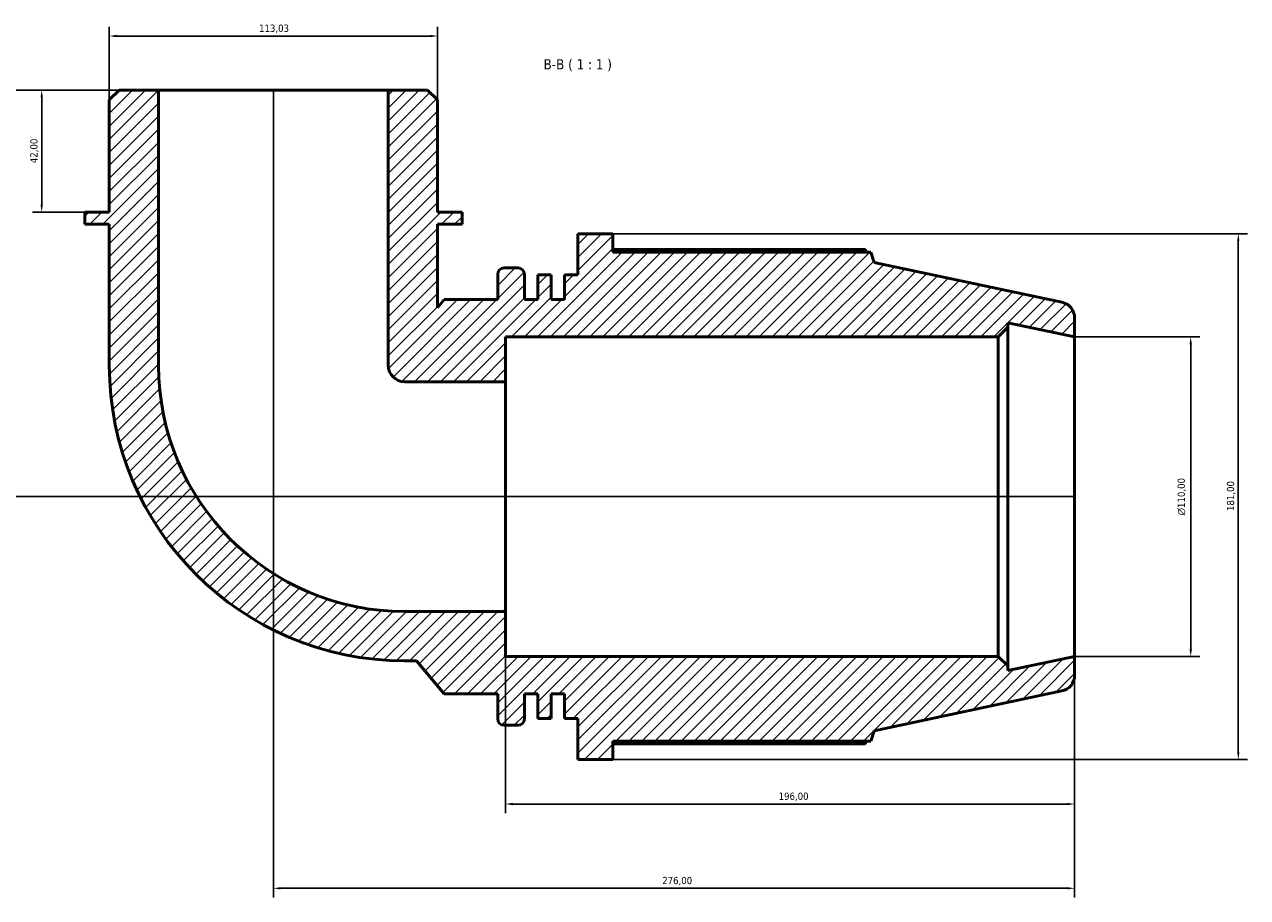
# Model space of a CAD drawing. Header units: millimetres. Extents: x -20 to 1074, y -270 to 1123.
# Tile 9 of 10: x 282 to 704, y 823 to 1123. Entities that reach past the tile are written whole.
import ezdxf

# ---------------------------------------------------------------- set-up
doc = ezdxf.new("R2010")
doc.units = ezdxf.units.MM
for name, color, linetype, lineweight in [('Dimension (ISO)', 7, 'Continuous', 25), ('Hatch (ISO)', 7, 'Continuous', 18), ('Symbol (ISO)', 7, 'Continuous', 25), ('Visible (ISO)', 7, 'Continuous', 50)]:
    doc.layers.add(name, color=color, linetype=linetype, lineweight=lineweight)
doc.styles.add('Label Text (ISO)', font='tahoma.ttf')
doc.styles.add('Note Text (ISO)', font='tahoma.ttf')
doc.dimstyles.new('Default (ISO)', dxfattribs={"dimtxt": 2.5, "dimasz": 2.5, "dimexe": 3.175, "dimexo": 0, "dimgap": 0.762, "dimtad": 1, "dimrnd": 1e-08, "dimzin": 0, "dimtxsty": 'Note Text (ISO)', "dimcen": 0.09, "dimdle": 10, "dimclrd": 256, "dimclre": 256, "dimclrt": 232, "dimazin": 0, "dimtfac": 1.40208, "dimtmove": 0, "dimatfit": 3, "dimfxl": 1, "dimtolj": 1, "dimtzin": 0, "dimlwd": -1, "dimlwe": -1, "dimarcsym": 0})

# ---------------------------------------------------------------- blocks, each defined once
blk = doc.blocks.new('*D7')
at = {"layer": 'Defpoints', "color": 0, "transparency": 16777216}
for p in [(328.46, 1100.8), (288.22, 1058.8), (303.03, 1058.8)]:
    blk.add_point(p, dxfattribs=at)
at = {"layer": 'Dimension (ISO)', "transparency": 16777216}
for p, q in [((328.46, 1100.8), (285.04, 1100.8)), ((288.22, 1098.3), (288.22, 1061.3)), ((303.03, 1058.8), (285.04, 1058.8))]:
    blk.add_line(p, q, dxfattribs=at)
for points in [[(287.8, 1098.3), (288.63, 1098.3), (288.22, 1100.8)], [(287.8, 1061.3), (288.63, 1061.3), (288.22, 1058.8)]]:
    blk.add_solid(points, dxfattribs=at)
at = {"layer": 'Dimension (ISO)', "color": 232, "true_color": 0xca0064, "transparency": 16777216, "insert": (284.28, 1075.63), "char_height": 2.5, "attachment_point": 1, "rotation": 90, "style": 'Note Text (ISO)'}
blk.add_mtext('\\A1;42,00', dxfattribs=at)
blk = doc.blocks.new('*D8')
at = {"layer": 'Defpoints', "color": 0, "transparency": 16777216}
for p in [(424.54, 1119.41), (311.51, 1097.41), (424.54, 1097.41)]:
    blk.add_point(p, dxfattribs=at)
at = {"layer": 'Dimension (ISO)', "transparency": 16777216}
for p, q in [((311.51, 1097.41), (311.51, 1122.59)), ((424.54, 1097.41), (424.54, 1122.59)), ((314.01, 1119.41), (422.04, 1119.41))]:
    blk.add_line(p, q, dxfattribs=at)
for points in [[(314.01, 1119.83), (314.01, 1119), (311.51, 1119.41)], [(422.04, 1119.83), (422.04, 1119), (424.54, 1119.41)]]:
    blk.add_solid(points, dxfattribs=at)
at = {"layer": 'Dimension (ISO)', "color": 232, "true_color": 0xca0064, "transparency": 16777216, "insert": (363.1, 1123.35), "char_height": 2.5, "attachment_point": 1, "style": 'Note Text (ISO)'}
blk.add_mtext('\\A1;113,03', dxfattribs=at)
blk = doc.blocks.new('*D9')
at = {"layer": 'Defpoints', "color": 0, "transparency": 16777216}
for p in [(644.02, 1015.8), (644.02, 905.8), (684.02, 905.8)]:
    blk.add_point(p, dxfattribs=at)
at = {"layer": 'Dimension (ISO)', "transparency": 16777216}
for p, q in [((644.02, 1015.8), (687.2, 1015.8)), ((684.02, 1013.3), (684.02, 908.3)), ((644.02, 905.8), (687.2, 905.8))]:
    blk.add_line(p, q, dxfattribs=at)
for points in [[(683.61, 1013.3), (684.44, 1013.3), (684.02, 1015.8)], [(683.61, 908.3), (684.44, 908.3), (684.02, 905.8)]]:
    blk.add_solid(points, dxfattribs=at)
at = {"layer": 'Dimension (ISO)', "color": 232, "true_color": 0xca0064, "transparency": 16777216, "insert": (679.5, 954.31), "char_height": 2.5, "attachment_point": 1, "rotation": 90, "style": 'Note Text (ISO)'}
blk.add_mtext('\\A1;\\fAIGDT|b0|i0;\\H2.5000;\\ln\\fTahoma|b0|i0;\\H2.5000;110,00', dxfattribs=at)
blk = doc.blocks.new('*D10')
at = {"layer": 'Defpoints', "color": 0, "transparency": 16777216}
for p in [(484.97, 1051.3), (484.97, 870.3), (700.42, 870.3)]:
    blk.add_point(p, dxfattribs=at)
at = {"layer": 'Dimension (ISO)', "transparency": 16777216}
for p, q in [((484.97, 1051.3), (703.6, 1051.3)), ((700.42, 1048.8), (700.42, 872.8)), ((484.97, 870.3), (703.6, 870.3))]:
    blk.add_line(p, q, dxfattribs=at)
for points in [[(700, 1048.8), (700.84, 1048.8), (700.42, 1051.3)], [(700, 872.8), (700.84, 872.8), (700.42, 870.3)]]:
    blk.add_solid(points, dxfattribs=at)
at = {"layer": 'Dimension (ISO)', "color": 232, "true_color": 0xca0064, "transparency": 16777216, "insert": (696.48, 955.85), "char_height": 2.5, "attachment_point": 1, "rotation": 90, "style": 'Note Text (ISO)'}
blk.add_mtext('\\A1;181,00', dxfattribs=at)
blk = doc.blocks.new('*D11')
at = {"layer": 'Defpoints', "color": 0, "transparency": 16777216}
for p in [(448.02, 921.24), (644.02, 905.8), (448.02, 854.96)]:
    blk.add_point(p, dxfattribs=at)
at = {"layer": 'Dimension (ISO)', "transparency": 16777216}
for p, q in [((448.02, 921.24), (448.02, 851.78)), ((644.02, 905.8), (644.02, 851.78)), ((641.52, 854.96), (450.52, 854.96))]:
    blk.add_line(p, q, dxfattribs=at)
for points in [[(450.52, 855.37), (450.52, 854.54), (448.02, 854.96)], [(641.52, 855.37), (641.52, 854.54), (644.02, 854.96)]]:
    blk.add_solid(points, dxfattribs=at)
at = {"layer": 'Dimension (ISO)', "color": 232, "true_color": 0xca0064, "transparency": 16777216, "insert": (542.07, 858.89), "char_height": 2.5, "attachment_point": 1, "style": 'Note Text (ISO)'}
blk.add_mtext('\\A1;196,00', dxfattribs=at)
blk = doc.blocks.new('*D12')
at = {"layer": 'Defpoints', "color": 0, "transparency": 16777216}
for p in [(368.02, 1100.8), (644.02, 905.8), (368.02, 825.94)]:
    blk.add_point(p, dxfattribs=at)
at = {"layer": 'Dimension (ISO)', "transparency": 16777216}
for p, q in [((368.02, 1100.8), (368.02, 822.76)), ((644.02, 905.8), (644.02, 822.76)), ((641.52, 825.94), (370.52, 825.94))]:
    blk.add_line(p, q, dxfattribs=at)
for points in [[(370.52, 826.35), (370.52, 825.52), (368.02, 825.94)], [(641.52, 826.35), (641.52, 825.52), (644.02, 825.94)]]:
    blk.add_solid(points, dxfattribs=at)
at = {"layer": 'Dimension (ISO)', "color": 232, "true_color": 0xca0064, "transparency": 16777216, "insert": (501.97, 829.87), "char_height": 2.5, "attachment_point": 1, "style": 'Note Text (ISO)'}
blk.add_mtext('\\A1;276,00', dxfattribs=at)
blk = doc.blocks.new('*D14')
at = {"layer": 'Defpoints', "color": 0, "transparency": 16777216}
for p in [(328.46, 1100.8), (228.46, 960.8), (644.02, 960.8)]:
    blk.add_point(p, dxfattribs=at)
at = {"layer": 'Dimension (ISO)', "transparency": 16777216}
for p, q in [((328.46, 1100.8), (225.29, 1100.8)), ((228.46, 1098.3), (228.46, 963.3)), ((644.02, 960.8), (225.29, 960.8))]:
    blk.add_line(p, q, dxfattribs=at)
for points in [[(228.05, 1098.3), (228.88, 1098.3), (228.46, 1100.8)], [(228.05, 963.3), (228.88, 963.3), (228.46, 960.8)]]:
    blk.add_solid(points, dxfattribs=at)
at = {"layer": 'Dimension (ISO)', "color": 232, "true_color": 0xca0064, "transparency": 16777216, "insert": (224.53, 1025.85), "char_height": 2.5, "attachment_point": 1, "rotation": 90, "style": 'Note Text (ISO)'}
blk.add_mtext('\\A1;140,00', dxfattribs=at)

msp = doc.modelspace()

# ---------------------------------------------------------------- hatches: boundary and pattern name
at = {"layer": 'Hatch (ISO)'}
h = msp.add_hatch(dxfattribs=at)
h.set_pattern_fill('ANSI31', color=256, scale=25.4, style=0)
h.set_pattern_definition([(45, (0, 0), (-2.245064, 2.245064), [])])
edge = h.paths.add_edge_path()
edge.add_line((424.538, 1097.413), (421.148, 1100.804))
edge.add_line((421.148, 1100.804), (407.584, 1100.804))
edge.add_line((407.584, 1100.804), (407.584, 1006.016))
edge.add_ellipse((413.235, 1006.016), major_axis=(-5.652, 0), ratio=1, start_angle=0, end_angle=90)
edge.add_line((413.235, 1000.365), (448.023, 1000.365))
edge.add_line((448.023, 1000.365), (448.023, 1015.804))
edge.add_line((448.023, 1015.804), (617.723, 1015.804))
edge.add_line((617.723, 1015.804), (621.023, 1019.104))
edge.add_line((621.023, 1019.104), (621.023, 1020.693))
edge.add_line((621.023, 1020.693), (644.023, 1015.804))
edge.add_line((644.023, 1015.804), (644.023, 1022.351))
edge.add_ellipse((638.523, 1022.351), major_axis=(5.5, 0), ratio=1, start_angle=0, end_angle=78)
edge.add_line((639.667, 1027.73), (575.023, 1041.471))
edge.add_line((575.023, 1041.471), (573.887, 1044.969))
edge.add_line((573.887, 1044.969), (484.97, 1044.969))
edge.add_line((484.97, 1044.969), (484.97, 1051.304))
edge.add_line((484.97, 1051.304), (472.903, 1051.304))
edge.add_line((472.903, 1051.304), (472.903, 1037.177))
edge.add_line((472.903, 1037.177), (468.303, 1037.177))
edge.add_line((468.303, 1037.177), (468.303, 1028.679))
edge.add_line((468.303, 1028.679), (463.703, 1028.679))
edge.add_line((463.703, 1028.679), (463.703, 1037.177))
edge.add_line((463.703, 1037.177), (459.103, 1037.177))
edge.add_line((459.103, 1037.177), (459.103, 1028.679))
edge.add_line((459.103, 1028.679), (454.503, 1028.679))
edge.add_line((454.503, 1028.679), (454.503, 1037.339))
edge.add_ellipse((452.303, 1037.339), major_axis=(2.2, 0), ratio=1, start_angle=0, end_angle=90)
edge.add_line((452.303, 1039.539), (447.503, 1039.539))
edge.add_ellipse((447.503, 1037.339), major_axis=(0, 2.2), ratio=1, start_angle=0, end_angle=90)
edge.add_line((445.303, 1037.339), (445.303, 1028.679))
edge.add_line((445.303, 1028.679), (426.903, 1028.679))
edge.add_line((426.903, 1028.679), (424.538, 1025.861))
edge.add_line((424.538, 1025.861), (424.538, 1054.604))
edge.add_line((424.538, 1054.604), (433.016, 1054.604))
edge.add_line((433.016, 1054.604), (433.016, 1058.804))
edge.add_line((433.016, 1058.804), (424.538, 1058.804))
edge.add_line((424.538, 1058.804), (424.538, 1097.413))
edge = h.paths.add_edge_path()
edge.add_line((314.899, 1100.804), (311.508, 1097.413))
edge.add_line((311.508, 1097.413), (311.508, 1058.804))
edge.add_line((311.508, 1058.804), (303.031, 1058.804))
edge.add_line((303.031, 1058.804), (303.031, 1054.604))
edge.add_line((303.031, 1054.604), (311.508, 1054.604))
edge.add_line((311.508, 1054.604), (311.508, 1006.016))
edge.add_ellipse((413.235, 1006.016), major_axis=(-101.727, 0), ratio=1, start_angle=0, end_angle=90)
edge.add_line((413.235, 904.289), (417.371, 904.289))
edge.add_line((417.371, 904.289), (426.903, 892.929))
edge.add_line((426.903, 892.929), (445.303, 892.929))
edge.add_line((445.303, 892.929), (445.303, 884.269))
edge.add_ellipse((447.503, 884.269), major_axis=(-2.2, 0), ratio=1, start_angle=0, end_angle=90)
edge.add_line((447.503, 882.069), (452.303, 882.069))
edge.add_ellipse((452.303, 884.269), major_axis=(0, -2.2), ratio=1, start_angle=0, end_angle=90)
edge.add_line((454.503, 884.269), (454.503, 892.929))
edge.add_line((454.503, 892.929), (459.103, 892.929))
edge.add_line((459.103, 892.929), (459.103, 884.431))
edge.add_line((459.103, 884.431), (463.703, 884.431))
edge.add_line((463.703, 884.431), (463.703, 892.929))
edge.add_line((463.703, 892.929), (468.303, 892.929))
edge.add_line((468.303, 892.929), (468.303, 884.431))
edge.add_line((468.303, 884.431), (472.903, 884.431))
edge.add_line((472.903, 884.431), (472.903, 870.304))
edge.add_line((472.903, 870.304), (484.97, 870.304))
edge.add_line((484.97, 870.304), (484.97, 876.639))
edge.add_line((484.97, 876.639), (573.887, 876.639))
edge.add_line((573.887, 876.639), (575.023, 880.138))
edge.add_line((575.023, 880.138), (639.667, 893.878))
edge.add_ellipse((638.523, 899.258), major_axis=(1.144, -5.38), ratio=1, start_angle=0, end_angle=78)
edge.add_line((644.023, 899.258), (644.023, 905.804))
edge.add_line((644.023, 905.804), (621.023, 900.916))
edge.add_line((621.023, 900.916), (621.023, 902.504))
edge.add_line((621.023, 902.504), (617.723, 905.804))
edge.add_line((617.723, 905.804), (448.023, 905.804))
edge.add_line((448.023, 905.804), (448.023, 921.244))
edge.add_line((448.023, 921.244), (413.235, 921.244))
edge.add_ellipse((413.235, 1006.016), major_axis=(0, -84.772), ratio=1, start_angle=270, end_angle=360, ccw=False)
edge.add_line((328.463, 1006.016), (328.463, 1100.804))
edge.add_line((328.463, 1100.804), (314.899, 1100.804))

# ---------------------------------------------------------------- linework, layer by layer
at = {"layer": 'Visible (ISO)'}
for p, q in [((314.899, 1100.804), (311.508, 1097.413)), ((328.463, 1100.804), (314.899, 1100.804)), ((328.463, 1006.016), (328.463, 1100.804)), ((407.584, 1100.804), (328.463, 1100.804)), ((421.148, 1100.804), (407.584, 1100.804)), ((407.584, 1100.804), (407.584, 1006.016)), ((424.538, 1097.413), (421.148, 1100.804)), ((311.508, 1097.413), (311.508, 1058.804)), ((424.538, 1058.804), (424.538, 1097.413)), ((311.508, 1058.804), (303.031, 1058.804)), ((303.031, 1058.804), (303.031, 1054.604)), ((433.016, 1058.804), (424.538, 1058.804)), ((433.016, 1054.604), (433.016, 1058.804)), ((303.031, 1054.604), (311.508, 1054.604)), ((311.508, 1054.604), (311.508, 1006.016)), ((424.538, 1025.861), (424.538, 1054.604)), ((424.538, 1054.604), (433.016, 1054.604)), ((484.97, 1051.304), (472.903, 1051.304)), ((472.903, 1051.304), (472.903, 1037.177)), ((484.97, 1044.969), (484.97, 1051.304)), ((571.828, 1045.958), (484.97, 1045.958)), ((573.887, 1044.969), (484.97, 1044.969)), ((575.023, 1041.471), (573.887, 1044.969)), ((639.667, 1027.73), (575.023, 1041.471)), ((445.303, 1037.339), (445.303, 1028.679)), ((452.303, 1039.539), (447.503, 1039.539)), ((454.503, 1028.679), (454.503, 1037.339)), ((463.703, 1037.177), (459.103, 1037.177)), ((459.103, 1037.177), (459.103, 1028.679)), ((463.703, 1028.679), (463.703, 1037.177)), ((472.903, 1037.177), (468.303, 1037.177)), ((468.303, 1037.177), (468.303, 1028.679)), ((426.903, 1028.679), (424.538, 1025.861)), ((445.303, 1028.679), (426.903, 1028.679)), ((459.103, 1028.679), (454.503, 1028.679)), ((468.303, 1028.679), (463.703, 1028.679)), ((621.023, 1019.104), (621.023, 1020.693)), ((621.023, 1020.693), (644.023, 1015.804)), ((644.023, 1015.804), (644.023, 1022.351)), ((448.023, 1000.365), (448.023, 1015.804)), ((448.023, 1015.804), (617.723, 1015.804)), ((617.723, 1015.804), (621.023, 1019.104)), ((617.723, 1015.804), (617.723, 905.804)), ((621.023, 902.504), (621.023, 1019.104)), ((644.023, 905.804), (644.023, 1015.804)), ((413.235, 1000.365), (448.023, 1000.365)), ((448.023, 921.244), (448.023, 1000.365)), ((448.023, 921.244), (413.235, 921.244)), ((448.023, 905.804), (448.023, 921.244)), ((413.235, 904.289), (417.371, 904.289)), ((417.371, 904.289), (426.903, 892.929)), ((617.723, 905.804), (448.023, 905.804)), ((621.023, 902.504), (617.723, 905.804)), ((644.023, 905.804), (621.023, 900.916)), ((621.023, 900.916), (621.023, 902.504)), ((644.023, 899.258), (644.023, 905.804)), ((575.023, 880.138), (639.667, 893.878)), ((426.903, 892.929), (445.303, 892.929)), ((445.303, 892.929), (445.303, 884.269)), ((454.503, 884.269), (454.503, 892.929)), ((454.503, 892.929), (459.103, 892.929)), ((459.103, 892.929), (459.103, 884.431)), ((463.703, 884.431), (463.703, 892.929)), ((463.703, 892.929), (468.303, 892.929)), ((468.303, 892.929), (468.303, 884.431)), ((447.503, 882.069), (452.303, 882.069)), ((459.103, 884.431), (463.703, 884.431)), ((468.303, 884.431), (472.903, 884.431)), ((472.903, 884.431), (472.903, 870.304)), ((484.97, 870.304), (484.97, 876.639)), ((484.97, 876.639), (573.887, 876.639)), ((573.887, 876.639), (575.023, 880.138)), ((484.97, 875.65), (571.828, 875.65)), ((472.903, 870.304), (484.97, 870.304))]:
    msp.add_line(p, q, dxfattribs=at)
for centre, radius, start, end in [((447.503, 1037.339), 2.2, 90, 180), ((452.303, 1037.339), 2.2, 0, 90), ((638.523, 1022.351), 5.5, 0, 78), ((413.235, 1006.016), 101.727, 180, 270), ((413.235, 1006.016), 84.772, 180, 270), ((413.235, 1006.016), 5.652, 180, 270), ((638.523, 899.258), 5.5, 282, 0), ((447.503, 884.269), 2.2, 180, 270), ((452.303, 884.269), 2.2, 270, 0)]:
    msp.add_arc(centre, radius, start, end, dxfattribs=at)
for points, weights in [([(572.341, 1044.969), (572.089, 1045.459), (571.828, 1045.958)], [1.00087350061, 1.00051077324, 1]), ([(571.828, 875.65), (572.089, 876.149), (572.341, 876.639)], [1, 1.00051077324, 1.00087350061])]:
    msp.add_rational_spline(points, weights, degree=2, dxfattribs=at)

# ---------------------------------------------------------------- texts
at = {"layer": 'Symbol (ISO)', "insert": (461.088, 1107.304), "char_height": 3.5, "attachment_point": 7, "style": 'Label Text (ISO)'}
msp.add_mtext('B-B ( 1 : 1 )', dxfattribs=at)

# ---------------------------------------------------------------- dimensions: what is measured, and where the dimension line sits
at = {"layer": 'Dimension (ISO)'}
for base, p1, p2, angle, picture, middle in [((424.538, 1119.413), (311.508, 1097.413), (424.538, 1097.413), 180, '*D8', (368.023, 1119.413)), ((228.463, 960.804), (328.463, 1100.804), (644.023, 960.804), 270, '*D14', (228.463, 1030.804)), ((288.215, 1058.804), (328.463, 1100.804), (303.031, 1058.804), 270, '*D7', (288.215, 1079.804)), ((368.023, 825.935), (644.023, 905.804), (368.023, 1100.804), 180, '*D12', (507.023, 825.935)), ((700.421, 870.304), (484.97, 1051.304), (484.97, 870.304), 90, '*D10', (700.421, 960.804)), ((448.023, 854.957), (644.023, 905.804), (448.023, 921.244), 180, '*D11', (547.023, 854.957))]:
    dim = msp.add_linear_dim(base=base, p1=p1, p2=p2, angle=angle, dimstyle='Default (ISO)', override={"dimdec": 2, "dimtp": 0, "dimtm": 0, "dimtdec": 2, "dimtofl": 0, "dimatfit": 1}, dxfattribs=at)
    dim.commit()
    dim.dimension.update_dxf_attribs({"geometry": picture, "text_midpoint": middle, "dimtype": 160})
dim = msp.add_linear_dim(base=(684.023, 905.804), p1=(644.023, 1015.804), p2=(644.023, 905.804), angle=90, text='\\fAIGDT|b0|i0;\\H2.5000;\\ln\\fTahoma|b0|i0;\\H2.5000;<>', dimstyle='Default (ISO)', override={"dimdec": 2, "dimtp": 0, "dimtm": 0, "dimtdec": 2, "dimtofl": 0, "dimatfit": 1}, dxfattribs=at)
dim.commit()
dim.dimension.update_dxf_attribs({"geometry": '*D9', "text_midpoint": (684.023, 960.804), "dimtype": 160})

doc.saveas('drawing.dxf')
